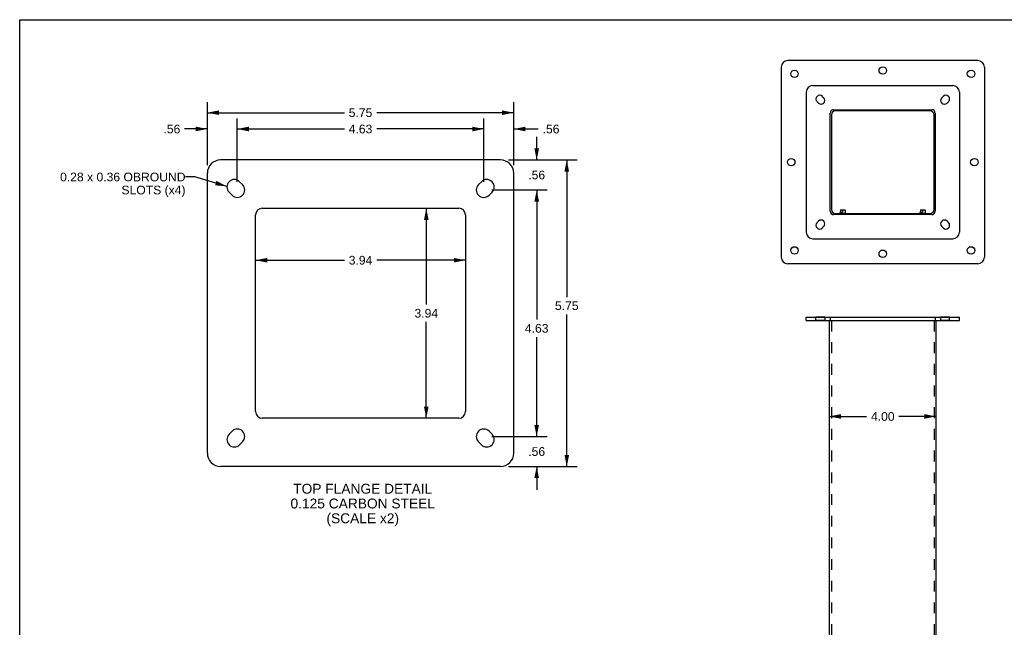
# Model space of a CAD drawing. Header units: inches. Extents: x 0 to 73.9, y 0 to 47.8.
# Tile 2 of 7: x 0 to 37, y 25 to 47.8. Entities that reach past the tile are written whole.
import ezdxf

# ---------------------------------------------------------------- set-up
doc = ezdxf.new("R2010")
doc.units = ezdxf.units.IN
doc.header["$LTSCALE"] = 4.065217
doc.header["$MEASUREMENT"] = 0
doc.linetypes.add('HIDDEN', pattern=[0.2, 0.1, -0.1])
doc.layers.get('0').update_dxf_attribs({"linetype": 'CONTINUOUS'})
for name, color, linetype in [('02___PRT_ALL_AXES', 7, 'CONTINUOUS'), ('DEFAULT_2', 8, 'HIDDEN'), ('DIMENSIONS', 7, 'CONTINUOUS')]:
    doc.layers.add(name, color=color, linetype=linetype)
doc.styles.get("Standard").update_dxf_attribs({"font": 'arial.ttf'})
doc.dimstyles.new('DIMSTYLE_3', dxfattribs={"dimtxt": 0.326087, "dimasz": 0.434783, "dimexe": 0.09, "dimexo": 0.07, "dimgap": 0.0375, "dimtad": 0, "dimtih": 1, "dimtoh": 1, "dimlfac": 0.5, "dimzin": 4, "dimdsep": 46, "dimtxsty": 'Standard', "dimblk": '_FILLED', "dimblk1": '_FILLED', "dimblk2": '_FILLED', "dimcen": 0.09, "dimazin": 1, "dimtfac": 1, "dimtofl": 0, "dimtmove": 0, "dimatfit": 3, "dimldrblk": '_FILLED', "dimfxl": 0, "dimtolj": 1, "dimtzin": 4, "dimarcsym": 0})
doc.dimstyles.new('DIMSTYLE_4', dxfattribs={"dimtxt": 0.326087, "dimasz": 0.434783, "dimexe": 0.09, "dimexo": 0.07, "dimgap": 0.0375, "dimtad": 0, "dimtih": 1, "dimtoh": 1, "dimzin": 4, "dimdsep": 46, "dimtxsty": 'Standard', "dimblk": '_FILLED', "dimblk1": '_FILLED', "dimblk2": '_FILLED', "dimcen": 0.09, "dimazin": 1, "dimtfac": 1, "dimtofl": 0, "dimtmove": 0, "dimatfit": 3, "dimldrblk": '_FILLED', "dimfxl": 0, "dimtolj": 1, "dimtzin": 4, "dimarcsym": 0})
doc.dimstyles.get("Standard").update_dxf_attribs({"dimtxt": 0.369565, "dimasz": 0.434783, "dimexe": 0.09, "dimexo": 0.07, "dimgap": 0.09, "dimtad": 0, "dimtih": 1, "dimtoh": 1, "dimzin": 4, "dimdsep": 46, "dimtxsty": 'Standard', "dimblk": '_FILLED', "dimblk1": '_FILLED', "dimblk2": '_FILLED', "dimcen": 0.09, "dimazin": 1, "dimtp": 0.01, "dimtm": 0.01, "dimtfac": 1, "dimtofl": 0, "dimtmove": 0, "dimatfit": 3, "dimldrblk": '_FILLED', "dimfxl": 0, "dimtolj": 1, "dimtzin": 4, "dimarcsym": 0})

# ---------------------------------------------------------------- blocks, each defined once
blk = doc.blocks.new('_FILLED')
at = {"color": 0, "linetype": 'ByBlock'}
blk.add_solid([(0, 0), (-1, 0.2), (-1, -0.2)], dxfattribs=at)
blk = doc.blocks.new('*D12')
at = {"layer": 'DIMENSIONS', "color": 2, "linetype": 'Continuous'}
for p, q in [((7.043, 42.369), (7.043, 44.729)), ((18.543, 42.369), (18.543, 44.729)), ((7.043, 44.337), (12.187, 44.337)), ((18.543, 44.337), (13.4, 44.337))]:
    blk.add_line(p, q, dxfattribs=at)
at = {"layer": 'DIMENSIONS', "color": 2, "linetype": 'Continuous', "xscale": 0.4347826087, "yscale": 0.4347826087, "zscale": 0.4347826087, "rotation": 180}
blk.add_blockref('_FILLED', (7.043, 44.337), dxfattribs=at)
at = {"layer": 'DIMENSIONS', "color": 2, "linetype": 'Continuous', "xscale": 0.4347826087, "yscale": 0.4347826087, "zscale": 0.4347826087}
blk.add_blockref('_FILLED', (18.543, 44.337), dxfattribs=at)
at = {"layer": 'DIMENSIONS', "color": 2, "linetype": 'Continuous', "insert": (12.793, 44.501), "char_height": 0.3261, "width": 0.88613, "attachment_point": 2, "line_spacing_factor": 0.9}
blk.add_mtext('5.75', dxfattribs=at)
blk = doc.blocks.new('*D13')
at = {"layer": 'DIMENSIONS', "color": 2, "linetype": 'Continuous'}
for p, q in [((7.043, 42.369), (7.043, 44.117)), ((8.168, 41.744), (8.168, 44.117)), ((7.043, 43.726), (6.192, 43.726)), ((8.168, 43.726), (9.038, 43.726))]:
    blk.add_line(p, q, dxfattribs=at)
at = {"layer": 'DIMENSIONS', "color": 2, "linetype": 'Continuous', "xscale": 0.4347826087, "yscale": 0.4347826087, "zscale": 0.4347826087}
blk.add_blockref('_FILLED', (7.043, 43.726), dxfattribs=at)
at = {"layer": 'DIMENSIONS', "color": 2, "linetype": 'Continuous', "xscale": 0.4347826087, "yscale": 0.4347826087, "zscale": 0.4347826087, "rotation": 180}
blk.add_blockref('_FILLED', (8.168, 43.726), dxfattribs=at)
at = {"layer": 'DIMENSIONS', "color": 2, "linetype": 'Continuous', "insert": (6.029, 43.889), "char_height": 0.3261, "width": 0.63278, "attachment_point": 3, "line_spacing_factor": 0.9}
blk.add_mtext('.56', dxfattribs=at)
blk = doc.blocks.new('*D14')
at = {"layer": 'DIMENSIONS', "color": 2, "linetype": 'Continuous'}
for p, q in [((8.168, 41.744), (8.168, 44.117)), ((17.418, 41.744), (17.418, 44.117)), ((8.168, 43.726), (12.187, 43.726)), ((17.418, 43.726), (13.4, 43.726))]:
    blk.add_line(p, q, dxfattribs=at)
at = {"layer": 'DIMENSIONS', "color": 2, "linetype": 'Continuous', "xscale": 0.4347826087, "yscale": 0.4347826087, "zscale": 0.4347826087, "rotation": 180}
blk.add_blockref('_FILLED', (8.168, 43.726), dxfattribs=at)
at = {"layer": 'DIMENSIONS', "color": 2, "linetype": 'Continuous', "xscale": 0.4347826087, "yscale": 0.4347826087, "zscale": 0.4347826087}
blk.add_blockref('_FILLED', (17.418, 43.726), dxfattribs=at)
at = {"layer": 'DIMENSIONS', "color": 2, "linetype": 'Continuous', "insert": (12.793, 43.889), "char_height": 0.3261, "width": 0.88613, "attachment_point": 2, "line_spacing_factor": 0.9}
blk.add_mtext('4.63', dxfattribs=at)
blk = doc.blocks.new('*D15')
at = {"layer": 'DIMENSIONS', "color": 2, "linetype": 'Continuous'}
for p, q in [((17.418, 41.744), (17.418, 44.117)), ((18.543, 42.369), (18.543, 44.117)), ((17.418, 43.726), (16.549, 43.726)), ((18.543, 43.726), (19.464, 43.726))]:
    blk.add_line(p, q, dxfattribs=at)
at = {"layer": 'DIMENSIONS', "color": 2, "linetype": 'Continuous', "xscale": 0.4347826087, "yscale": 0.4347826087, "zscale": 0.4347826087}
blk.add_blockref('_FILLED', (17.418, 43.726), dxfattribs=at)
at = {"layer": 'DIMENSIONS', "color": 2, "linetype": 'Continuous', "xscale": 0.4347826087, "yscale": 0.4347826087, "zscale": 0.4347826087, "rotation": 180}
blk.add_blockref('_FILLED', (18.543, 43.726), dxfattribs=at)
at = {"layer": 'DIMENSIONS', "color": 2, "linetype": 'Continuous', "insert": (19.627, 43.889), "char_height": 0.3261, "width": 0.63278, "attachment_point": 1, "line_spacing_factor": 0.9}
blk.add_mtext('.56', dxfattribs=at)
blk = doc.blocks.new('*D16')
at = {"layer": 'DIMENSIONS', "color": 2, "linetype": 'Continuous'}
for p, q in [((19.405, 42.564), (19.405, 43.434)), ((18.348, 42.564), (19.796, 42.564)), ((17.723, 41.439), (19.796, 41.439)), ((19.405, 41.439), (19.405, 40.57))]:
    blk.add_line(p, q, dxfattribs=at)
at = {"layer": 'DIMENSIONS', "color": 2, "linetype": 'Continuous', "xscale": 0.4347826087, "yscale": 0.4347826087, "zscale": 0.4347826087}
for p, rotation in [((19.405, 42.564), 270), ((19.405, 41.439), 90)]:
    blk.add_blockref('_FILLED', p, dxfattribs=dict(at, rotation=rotation))
at = {"layer": 'DIMENSIONS', "color": 2, "linetype": 'Continuous', "insert": (19.405, 42.165), "char_height": 0.3261, "width": 0.63278, "attachment_point": 2, "line_spacing_factor": 0.9}
blk.add_mtext('.56', dxfattribs=at)
blk = doc.blocks.new('*D17')
at = {"layer": 'DIMENSIONS', "color": 2, "linetype": 'Continuous'}
for p, q in [((17.723, 41.439), (19.796, 41.439)), ((19.405, 41.439), (19.405, 36.574)), ((19.405, 32.189), (19.405, 35.921)), ((17.723, 32.189), (19.796, 32.189))]:
    blk.add_line(p, q, dxfattribs=at)
at = {"layer": 'DIMENSIONS', "color": 2, "linetype": 'Continuous', "xscale": 0.4347826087, "yscale": 0.4347826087, "zscale": 0.4347826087}
for p, rotation in [((19.405, 41.439), 90), ((19.405, 32.189), 270)]:
    blk.add_blockref('_FILLED', p, dxfattribs=dict(at, rotation=rotation))
at = {"layer": 'DIMENSIONS', "color": 2, "linetype": 'Continuous', "insert": (19.405, 36.411), "char_height": 0.3261, "width": 0.88613, "attachment_point": 2, "line_spacing_factor": 0.9}
blk.add_mtext('4.63', dxfattribs=at)
blk = doc.blocks.new('*D18')
at = {"layer": 'DIMENSIONS', "color": 2, "linetype": 'Continuous'}
for p, q in [((19.405, 32.189), (19.405, 33.059)), ((17.723, 32.189), (19.796, 32.189)), ((18.348, 31.064), (19.796, 31.064)), ((19.405, 31.064), (19.405, 30.195))]:
    blk.add_line(p, q, dxfattribs=at)
at = {"layer": 'DIMENSIONS', "color": 2, "linetype": 'Continuous', "xscale": 0.4347826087, "yscale": 0.4347826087, "zscale": 0.4347826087}
for p, rotation in [((19.405, 32.189), 270), ((19.405, 31.064), 90)]:
    blk.add_blockref('_FILLED', p, dxfattribs=dict(at, rotation=rotation))
at = {"layer": 'DIMENSIONS', "color": 2, "linetype": 'Continuous', "insert": (19.405, 31.79), "char_height": 0.3261, "width": 0.63278, "attachment_point": 2, "line_spacing_factor": 0.9}
blk.add_mtext('.56', dxfattribs=at)
blk = doc.blocks.new('*D21')
at = {"layer": 'DIMENSIONS', "color": 2, "linetype": 'Continuous'}
for p, q in [((8.856, 38.803), (12.187, 38.803)), ((16.731, 38.803), (13.4, 38.803))]:
    blk.add_line(p, q, dxfattribs=at)
at = {"layer": 'DIMENSIONS', "color": 2, "linetype": 'Continuous', "xscale": 0.4347826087, "yscale": 0.4347826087, "zscale": 0.4347826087, "rotation": 180}
blk.add_blockref('_FILLED', (8.856, 38.803), dxfattribs=at)
at = {"layer": 'DIMENSIONS', "color": 2, "linetype": 'Continuous', "xscale": 0.4347826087, "yscale": 0.4347826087, "zscale": 0.4347826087}
blk.add_blockref('_FILLED', (16.731, 38.803), dxfattribs=at)
at = {"layer": 'DIMENSIONS', "color": 2, "linetype": 'Continuous', "insert": (12.793, 38.966), "char_height": 0.3261, "width": 0.88613, "attachment_point": 2, "line_spacing_factor": 0.9}
blk.add_mtext('3.94', dxfattribs=at)
blk = doc.blocks.new('*D22')
at = {"layer": 'DIMENSIONS', "color": 2, "linetype": 'Continuous'}
for p, q in [((15.261, 40.752), (15.261, 37.14)), ((15.261, 32.877), (15.261, 36.488))]:
    blk.add_line(p, q, dxfattribs=at)
at = {"layer": 'DIMENSIONS', "color": 2, "linetype": 'Continuous', "xscale": 0.4347826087, "yscale": 0.4347826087, "zscale": 0.4347826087}
for p, rotation in [((15.261, 40.752), 90), ((15.261, 32.877), 270)]:
    blk.add_blockref('_FILLED', p, dxfattribs=dict(at, rotation=rotation))
at = {"layer": 'DIMENSIONS', "color": 2, "linetype": 'Continuous', "insert": (15.261, 36.977), "char_height": 0.3261, "width": 0.88613, "attachment_point": 2, "line_spacing_factor": 0.9}
blk.add_mtext('3.94', dxfattribs=at)
blk = doc.blocks.new('*D23')
at = {"layer": 'DIMENSIONS', "color": 2, "linetype": 'Continuous'}
for p, q in [((18.348, 42.564), (20.925, 42.564)), ((20.534, 42.564), (20.534, 37.423)), ((20.534, 31.064), (20.534, 36.77)), ((18.348, 31.064), (20.925, 31.064))]:
    blk.add_line(p, q, dxfattribs=at)
at = {"layer": 'DIMENSIONS', "color": 2, "linetype": 'Continuous', "xscale": 0.4347826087, "yscale": 0.4347826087, "zscale": 0.4347826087}
for p, rotation in [((20.534, 42.564), 90), ((20.534, 31.064), 270)]:
    blk.add_blockref('_FILLED', p, dxfattribs=dict(at, rotation=rotation))
at = {"layer": 'DIMENSIONS', "color": 2, "linetype": 'Continuous', "insert": (20.534, 37.26), "char_height": 0.3261, "width": 0.88613, "attachment_point": 2, "line_spacing_factor": 0.9}
blk.add_mtext('5.75', dxfattribs=at)
blk = doc.blocks.new('*D24')
at = {"layer": 'DIMENSIONS', "color": 2, "linetype": 'Continuous'}
for p, q in [((30.395, 32.943), (31.789, 32.943)), ((34.395, 32.943), (33.001, 32.943))]:
    blk.add_line(p, q, dxfattribs=at)
at = {"layer": 'DIMENSIONS', "color": 2, "linetype": 'Continuous', "xscale": 0.4347826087, "yscale": 0.4347826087, "zscale": 0.4347826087, "rotation": 180}
blk.add_blockref('_FILLED', (30.395, 32.943), dxfattribs=at)
at = {"layer": 'DIMENSIONS', "color": 2, "linetype": 'Continuous', "xscale": 0.4347826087, "yscale": 0.4347826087, "zscale": 0.4347826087}
blk.add_blockref('_FILLED', (34.395, 32.943), dxfattribs=at)
at = {"layer": 'DIMENSIONS', "color": 2, "linetype": 'Continuous', "insert": (32.395, 33.106), "char_height": 0.3261, "width": 0.88613, "attachment_point": 2, "line_spacing_factor": 0.9}
blk.add_mtext('4.00', dxfattribs=at)

msp = doc.modelspace()

# ---------------------------------------------------------------- linework, layer by layer
at = {"color": 7, "linetype": 'Continuous'}
for p, q in [((0, 0), (0, 47.826)), ((0, 47.826), (73.913, 47.826)), ((35.958, 46.295), (28.833, 46.295)), ((28.583, 46.045), (28.583, 38.92)), ((36.208, 46.045), (36.208, 38.92)), ((34.17, 44.407), (30.62, 44.407)), ((30.47, 44.257), (30.47, 40.707)), ((34.32, 40.707), (34.32, 44.257)), ((30.81, 40.679), (30.801, 40.589)), ((30.821, 40.689), (30.81, 40.679)), ((30.895, 40.679), (30.81, 40.679)), ((30.821, 40.689), (30.969, 40.689)), ((30.895, 40.557), (30.895, 40.689)), ((30.98, 40.679), (30.969, 40.689)), ((30.98, 40.679), (30.989, 40.589)), ((33.81, 40.679), (33.801, 40.589)), ((33.821, 40.689), (33.81, 40.679)), ((33.895, 40.679), (33.81, 40.679)), ((33.821, 40.689), (33.969, 40.689)), ((33.895, 40.557), (33.895, 40.689)), ((33.98, 40.679), (33.969, 40.689)), ((33.98, 40.679), (33.989, 40.589)), ((30.62, 40.557), (34.17, 40.557)), ((30.895, 40.589), (30.801, 40.589)), ((30.801, 40.557), (30.801, 40.589)), ((30.989, 40.589), (30.979, 40.589)), ((30.989, 40.557), (30.989, 40.589)), ((33.895, 40.589), (33.801, 40.589)), ((33.801, 40.557), (33.801, 40.589)), ((33.989, 40.589), (33.979, 40.589)), ((33.989, 40.557), (33.989, 40.589)), ((35.958, 38.67), (28.833, 38.67)), ((29.52, 36.537), (29.52, 36.662)), ((35.27, 36.537), (35.27, 36.662)), ((29.52, 36.537), (35.27, 36.537)), ((30.395, 1.787), (30.395, 36.537)), ((34.395, 1.787), (34.395, 36.537))]:
    msp.add_line(p, q, dxfattribs=at)
at = {"color": 3, "linetype": 'Continuous'}
for p, q in [((29.52, 45.107), (29.52, 39.857)), ((29.77, 45.357), (35.02, 45.357)), ((35.27, 45.107), (35.27, 39.857)), ((30.551, 44.451), (34.239, 44.451)), ((30.426, 40.639), (30.426, 44.326)), ((34.364, 44.326), (34.364, 40.639)), ((18.043, 42.564), (7.543, 42.564)), ((7.043, 31.564), (7.043, 42.064)), ((18.543, 31.564), (18.543, 42.064)), ((9.106, 40.752), (16.481, 40.752)), ((8.856, 33.127), (8.856, 40.502)), ((16.731, 40.502), (16.731, 33.127)), ((34.239, 40.514), (30.551, 40.514)), ((29.77, 39.607), (35.02, 39.607)), ((29.52, 36.662), (35.27, 36.662)), ((16.481, 32.877), (9.106, 32.877)), ((18.043, 31.064), (7.543, 31.064))]:
    msp.add_line(p, q, dxfattribs=at)
at = {"color": 7, "linetype": 'Continuous'}
for points in [[(30.98, 40.679), (30.981, 40.668), (30.982, 40.656), (30.982, 40.644), (30.982, 40.633), (30.982, 40.621), (30.982, 40.61), (30.981, 40.599), (30.979, 40.589)], [(33.98, 40.679), (33.981, 40.668), (33.982, 40.656), (33.982, 40.644), (33.982, 40.633), (33.982, 40.621), (33.982, 40.61), (33.981, 40.599), (33.979, 40.589)], [(30.979, 40.589), (30.977, 40.582), (30.975, 40.575), (30.972, 40.569), (30.97, 40.563), (30.967, 40.557)], [(33.979, 40.589), (33.977, 40.582), (33.975, 40.575), (33.972, 40.569), (33.97, 40.563), (33.967, 40.557)]]:
    msp.add_lwpolyline(points, dxfattribs=at)
for centre, radius, start, end in [((28.833, 46.045), 0.25, 90, 180), ((35.958, 46.045), 0.25, 0, 90), ((30.62, 44.257), 0.15, 90, 180), ((34.17, 44.257), 0.15, 0, 90), ((30.62, 40.707), 0.15, 180, 270), ((34.17, 40.707), 0.15, 270, 360), ((28.833, 38.92), 0.25, 180, 270), ((35.958, 38.92), 0.25, 270, 360)]:
    msp.add_arc(centre, radius, start, end, dxfattribs=at)
at = {"color": 3, "linetype": 'Continuous'}
for centre, radius, start, end in [((29.77, 45.107), 0.25, 90, 180), ((35.02, 45.107), 0.25, 0, 90), ((30.551, 44.326), 0.125, 90, 180), ((34.239, 44.326), 0.125, 0, 90), ((7.543, 42.064), 0.5, 90, 180), ((18.043, 42.064), 0.5, 0, 90), ((9.106, 40.502), 0.25, 90, 180), ((16.481, 40.502), 0.25, 0, 90), ((30.551, 40.639), 0.125, 180, 270), ((34.239, 40.639), 0.125, 270, 360), ((29.77, 39.857), 0.25, 180, 270), ((35.02, 39.857), 0.25, 270, 360), ((9.106, 33.127), 0.25, 180, 270), ((16.481, 33.127), 0.25, 270, 360), ((7.543, 31.564), 0.5, 180, 270), ((18.043, 31.564), 0.5, 270, 360)]:
    msp.add_arc(centre, radius, start, end, dxfattribs=at)
at = {"layer": '02___PRT_ALL_AXES', "color": 3, "linetype": 'Continuous'}
for p, q in [((29.983, 44.695), (29.928, 44.751)), ((30.126, 44.95), (30.182, 44.894)), ((34.608, 44.894), (34.664, 44.95)), ((34.863, 44.751), (34.807, 44.695)), ((8.255, 41.75), (8.367, 41.638)), ((17.22, 41.638), (17.331, 41.75)), ((7.97, 41.241), (7.858, 41.352)), ((17.729, 41.352), (17.617, 41.241)), ((29.928, 40.213), (29.983, 40.269)), ((30.182, 40.07), (30.126, 40.015)), ((34.664, 40.015), (34.608, 40.07)), ((34.807, 40.269), (34.863, 40.213)), ((7.858, 32.276), (7.97, 32.388)), ((17.617, 32.388), (17.729, 32.276)), ((8.367, 31.991), (8.255, 31.879)), ((17.331, 31.879), (17.22, 31.991))]:
    msp.add_line(p, q, dxfattribs=at)
at = {"layer": '02___PRT_ALL_AXES', "color": 8, "linetype": 'HIDDEN'}
for p, q in [((29.886, 36.537), (29.886, 36.662)), ((30.223, 36.662), (29.886, 36.662)), ((30.223, 36.662), (30.223, 36.537)), ((34.567, 36.662), (34.567, 36.537)), ((34.904, 36.662), (34.567, 36.662)), ((34.904, 36.537), (34.904, 36.662)), ((30.223, 36.537), (29.886, 36.537)), ((34.904, 36.537), (34.567, 36.537))]:
    msp.add_line(p, q, dxfattribs=at)
at = {"layer": '02___PRT_ALL_AXES', "color": 7, "linetype": 'Continuous'}
for centre in [(29.083, 45.795), (32.395, 45.92), (35.708, 45.795), (28.958, 42.482), (35.833, 42.482), (29.083, 39.17), (32.395, 39.045), (35.708, 39.17)]:
    msp.add_circle(centre, 0.141, dxfattribs=at)
at = {"layer": '02___PRT_ALL_AXES', "color": 3, "linetype": 'Continuous'}
for centre, radius, start, end in [((30.027, 44.851), 0.141, 45, 225), ((30.083, 44.795), 0.141, 225, 45), ((34.708, 44.795), 0.141, 135, 315), ((34.764, 44.851), 0.141, 315, 135), ((8.057, 41.551), 0.281, 45, 225), ((17.53, 41.551), 0.281, 315, 135), ((8.168, 41.439), 0.281, 225, 45), ((17.418, 41.439), 0.281, 135, 315), ((30.083, 40.17), 0.141, 315, 135), ((34.708, 40.17), 0.141, 45, 225), ((30.027, 40.114), 0.141, 135, 315), ((34.764, 40.114), 0.141, 225, 45), ((8.057, 32.078), 0.281, 135, 315), ((8.168, 32.189), 0.281, 315, 135), ((17.418, 32.189), 0.281, 45, 225), ((17.53, 32.078), 0.281, 225, 45)]:
    msp.add_arc(centre, radius, start, end, dxfattribs=at)
at = {"layer": 'DEFAULT_2', "color": 8, "linetype": 'HIDDEN'}
for p, q in [((30.426, 36.662), (30.426, 36.537)), ((34.364, 36.662), (34.364, 36.537)), ((30.47, 36.537), (30.47, 1.787)), ((34.32, 36.537), (34.32, 1.787))]:
    msp.add_line(p, q, dxfattribs=at)

# ---------------------------------------------------------------- texts
at = {"layer": 'DIMENSIONS', "color": 2, "linetype": 'Continuous', "line_spacing_factor": 0.9}
for s, insert, char_height, width, attachment_point in [('0.28 x 0.36 OBROUND\\PSLOTS (x4)', (6.224, 42.089), 0.32609, 4.70341, 3), ('TOP FLANGE DETAIL\\P0.125 CARBON STEEL\\P(SCALE x2)', (12.876, 30.416), 0.36957, 5.41434, 2)]:
    msp.add_mtext(s, dxfattribs=dict(at, insert=insert, char_height=char_height, width=width, attachment_point=attachment_point))

# ---------------------------------------------------------------- dimensions: what is measured, and where the dimension line sits
at = {"layer": 'DIMENSIONS', "color": 2, "linetype": 'Continuous'}
for base, p1, p2, dimstyle, picture, middle in [((18.543, 44.337), (7.043, 42.299), (18.543, 42.299), 'DIMSTYLE_3', '*D12', (12.794, 44.333)), ((8.168, 43.726), (7.043, 42.299), (8.168, 41.674), 'DIMSTYLE_3', '*D13', (5.722, 43.724)), ((17.418418, 43.72618321), (8.168418, 41.673613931), (17.418418, 41.673613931), 'DIMSTYLE_3', '*D14', (12.78511535, 43.724364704)), ((16.731, 38.803), (8.856, 40.502), (16.731, 40.502), 'DIMSTYLE_3', '*D21', (12.793, 38.801)), ((34.395, 32.943), (30.395, 36.537), (34.395, 36.537), 'DIMSTYLE_4', '*D24', (32.387, 32.941))]:
    dim = msp.add_linear_dim(base=base, p1=p1, p2=p2, dimstyle=dimstyle, dxfattribs=at)
    dim.commit()
    dim.dimension.update_dxf_attribs({"geometry": picture, "text_midpoint": middle, "dimtype": 160})
for base, p1, p2, angle, picture, middle in [((17.418, 43.726), (18.543, 42.299), (17.418, 41.674), 180, '*D15', (19.953, 43.724)), ((19.405, 41.439), (18.278, 42.564), (17.653, 41.439), 270, '*D16', (19.414, 42)), ((20.534, 31.064), (18.278, 42.564), (18.278, 31.064), 270, '*D23', (20.534, 37.092)), ((19.404643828, 32.189266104), (17.652765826, 41.439266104), (17.652765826, 32.189266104), 270, '*D17', (19.39634081, 36.245663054)), ((15.261, 32.877), (16.481, 40.752), (16.481, 32.877), 270, '*D22', (15.26, 36.812)), ((19.405, 32.189), (18.278, 31.064), (17.653, 32.189), 90, '*D18', (19.414, 31.625))]:
    dim = msp.add_linear_dim(base=base, p1=p1, p2=p2, angle=angle, dimstyle='DIMSTYLE_3', dxfattribs=at)
    dim.commit()
    dim.dimension.update_dxf_attribs({"geometry": picture, "text_midpoint": middle, "dimtype": 160})

# ---------------------------------------------------------------- leaders
at = {"layer": 'DIMENSIONS', "color": 2, "linetype": 'Continuous', "annotation_type": 0, "has_hookline": 1, "hookline_direction": 1, "text_width": 4.666}
msp.add_leader([(7.777, 41.574), (6.579, 41.926), (6.224, 41.926)], dimstyle='Standard', override={"dimtad": 0}, dxfattribs=at)

doc.saveas('drawing.dxf')
